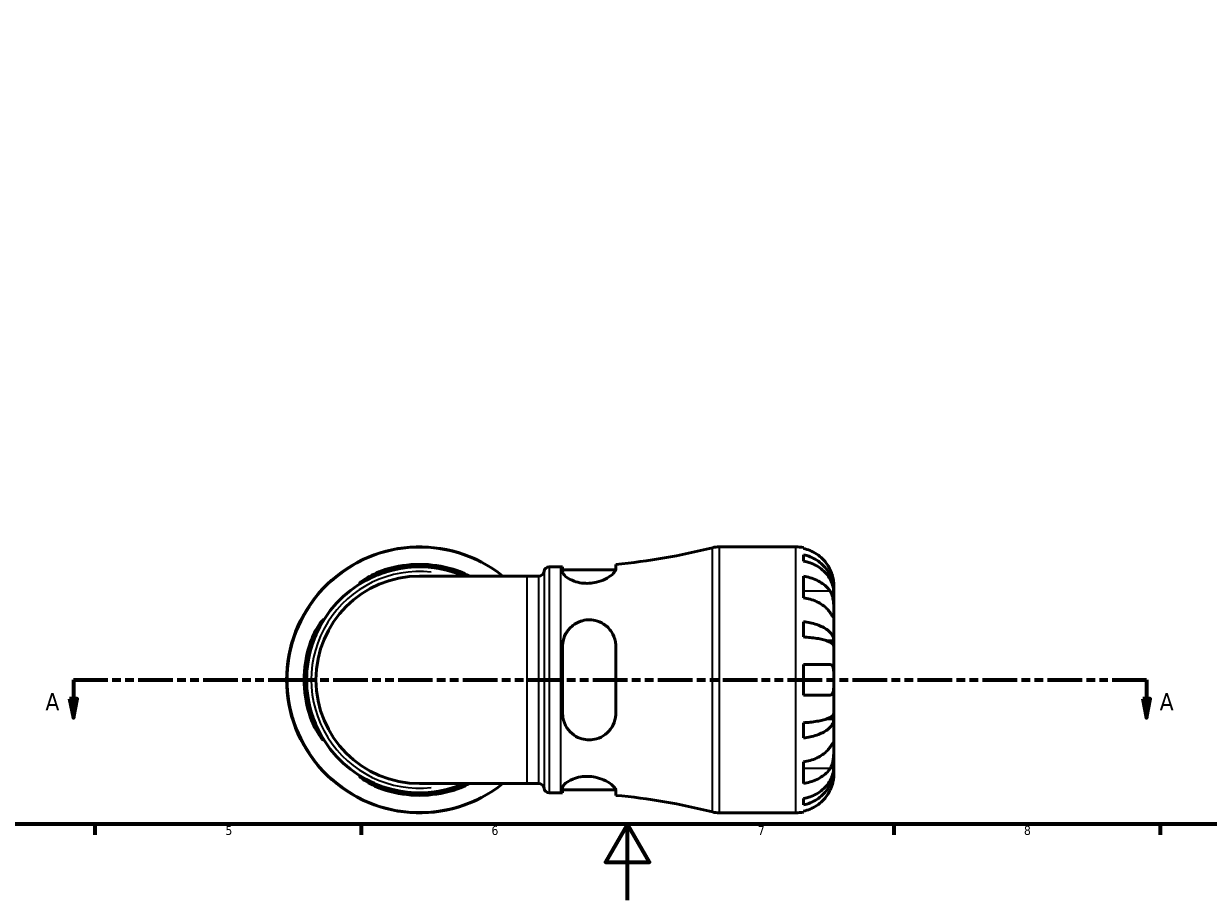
# Model space of a CAD drawing. Header units: millimetres. Extents: x 0 to 903, y 0 to 963.
# Tile 2 of 10: x 262 to 573, y 0 to 231. Entities that reach past the tile are written whole.
import ezdxf

# ---------------------------------------------------------------- set-up
doc = ezdxf.new("R2010")
doc.units = ezdxf.units.MM
doc.linetypes.add('DOUBLE_DASH_CHAIN', pattern=[1.2403, 0.6614, -0.0827, 0.1654, -0.0827, 0.1654, -0.0827])
for name, color, linetype, lineweight in [('Border (ANSI)', 7, 'Continuous', 70), ('Section Line (ANSI)', 7, 'DOUBLE_DASH_CHAIN', 70), ('Visible (ANSI)', 7, 'Continuous', 50), ('Visible Narrow (ANSI)', 7, 'Continuous', 35)]:
    doc.layers.add(name, color=color, linetype=linetype, lineweight=lineweight)
doc.styles.add('Label Text (ANSI)', font='tahoma.ttf')
doc.styles.add('Note Text (ANSI)', font='tahoma.ttf')

# ---------------------------------------------------------------- blocks, each defined once
blk = doc.blocks.new('Borders Default Border')
at = {"layer": 'Border (ANSI)'}
for p, q in [((280.33, 20), (280.33, 17.2)), ((350.42, 20), (350.42, 17.2)), ((490.58, 20), (490.58, 17.2)), ((560.67, 20), (560.67, 17.2))]:
    blk.add_line(p, q, dxfattribs=at)
at = {"layer": 'Border (ANSI)', "flags": 128}
for points in [[(20, 20), (20, 574), (821, 574), (821, 20), (20, 20)], [(420.5, 0), (420.5, 20), (414.73, 10), (426.27, 10), (420.5, 20)]]:
    blk.add_lwpolyline(points, dxfattribs=at)
at = {"layer": 'Border (ANSI)', "color": 5, "true_color": 0x0000ff, "char_height": 2.4, "attachment_point": 7, "style": 'Note Text (ANSI)'}
for s, insert in [('5', (314.67, 17.15)), ('6', (384.69, 17.15)), ('7', (454.8, 17.2)), ('8', (524.84, 17.15))]:
    blk.add_mtext(s, dxfattribs=dict(at, insert=insert))
blk = doc.blocks.new('2dTransSection0')
at = {"layer": 'Section Line (ANSI)', "linetype": 'DOUBLE_DASH_CHAIN', "ltscale": 13.77954}
blk.add_line((274.64, 58.03), (557.08, 58.03), dxfattribs=at)
at = {"layer": 'Section Line (ANSI)', "linetype": 'Continuous'}
for p, q in [((274.64, 58.03), (283.63, 58.03)), ((274.64, 58.03), (274.64, 53.03)), ((548.09, 58.03), (557.08, 58.03)), ((557.08, 58.03), (557.08, 53.03)), ((273.64, 53.03), (274.64, 48.03)), ((275.64, 53.03), (273.64, 53.03)), ((274.64, 53.03), (274.64, 48.03)), ((274.64, 48.03), (275.64, 53.03)), ((556.08, 53.03), (557.08, 48.03)), ((558.08, 53.03), (556.08, 53.03)), ((557.08, 53.03), (557.08, 48.03)), ((557.08, 48.03), (558.08, 53.03))]:
    blk.add_line(p, q, dxfattribs=at)
at = {"layer": 'Section Line (ANSI)', "linetype": 'Continuous', "flags": 128}
for points in [[(273.64, 53.03), (274.64, 48.03), (275.64, 53.03), (273.64, 53.03)], [(556.08, 53.03), (557.08, 48.03), (558.08, 53.03), (556.08, 53.03)]]:
    blk.add_lwpolyline(points, dxfattribs=at)
at = {"layer": 'Section Line (ANSI)'}
for points in [[(273.64, 53.03), (274.64, 48.03), (275.64, 53.03), (273.64, 53.03)], [(556.08, 53.03), (557.08, 48.03), (558.08, 53.03), (556.08, 53.03)]]:
    blk.add_solid(points, dxfattribs=at)
at = {"layer": 'Section Line (ANSI)', "char_height": 4.57, "attachment_point": 7, "style": 'Label Text (ANSI)'}
for insert in [(267.28, 49.96), (560.55, 49.96)]:
    blk.add_mtext('A', dxfattribs=dict(at, insert=insert))

msp = doc.modelspace()

# ---------------------------------------------------------------- linework, layer by layer
at = {"layer": 'Visible (ANSI)'}
for p, q in [((444.59, 93.03), (464.78, 93.03)), ((466.78, 92.83), (466.78, 92.6)), ((466.78, 90.95), (466.78, 89.29)), ((399.91, 87.78), (402.95, 87.78)), ((403.41, 87.78), (403.41, 86.45)), ((417.41, 87.13), (417.41, 88.43)), ((394.07, 85.33), (365.78, 85.33)), ((394.07, 85.33), (397.13, 85.33)), ((403.41, 86.98), (417.39, 86.98)), ((466.78, 85.3), (466.78, 79.64)), ((474.78, 81.42), (474.76, 81.42)), ((474.78, 81.42), (474.78, 83.03)), ((474.78, 80.81), (474.78, 81.42)), ((474.78, 75.71), (474.78, 80.81)), ((474.78, 68.33), (474.78, 75.71)), ((466.78, 73.32), (466.78, 69.32)), ((403.41, 66.83), (403.41, 49.23)), ((417.41, 49.23), (417.41, 66.83)), ((474.78, 68.33), (472.87, 68.33)), ((474.78, 66.85), (474.78, 68.33)), ((474.78, 58.03), (474.78, 66.85)), ((466.78, 62.03), (466.78, 54.03)), ((466.78, 62.03), (473.82, 62.03)), ((474.78, 49.21), (474.78, 58.03)), ((473.82, 54.03), (466.78, 54.03)), ((474.78, 47.73), (472.87, 47.73)), ((474.78, 47.73), (474.78, 49.21)), ((474.78, 40.35), (474.78, 47.73)), ((466.78, 46.74), (466.78, 42.73)), ((474.78, 35.25), (474.78, 40.35)), ((466.78, 36.41), (466.78, 30.76)), ((474.78, 34.64), (474.76, 34.64)), ((474.78, 34.64), (474.78, 35.25)), ((474.78, 33.03), (474.78, 34.64)), ((365.78, 30.73), (394.07, 30.73)), ((394.07, 30.73), (397.13, 30.73)), ((399.91, 28.28), (402.95, 28.28)), ((403.41, 29.61), (403.41, 28.28)), ((403.41, 29.08), (417.39, 29.08)), ((417.41, 27.63), (417.41, 28.93)), ((466.78, 26.77), (466.78, 25.11)), ((444.59, 23.03), (464.78, 23.03)), ((466.78, 23.46), (466.78, 23.23))]:
    msp.add_line(p, q, dxfattribs=at)
for centre, radius, start, end in [((365.78, 58.03), 35, 51.2606, 308.7394), ((402.95, 248.59), 160.81, 275.1589, 284.3696), ((444.59, 86.03), 7, 90, 104.3696), ((464.78, 83.03), 10, 78.463, 90), ((365.78, 58.03), 29.75, 66.5845, 293.4155), ((365.78, 58.03), 30.4, 73.1744, 106.8256), ((365.78, 58.03), 29.75, 72.795, 107.205), ((399.91, 86.38), 1.4, 90, 172.8192), ((402.95, 248.59), 160.81, 270, 270.1639), ((365.78, 58.03), 27.3, 90, 270), ((397.13, 86.73), 1.4, 270, 352.8192), ((365.78, 58.03), 30.4, 163.1744, 196.8256), ((365.78, 58.03), 29.75, 162.795, 197.205), ((365.78, 58.03), 29.75, 252.795, 287.205), ((365.78, 58.03), 30.4, 253.1744, 286.8256), ((397.13, 29.33), 1.4, 7.1808, 90), ((399.91, 29.68), 1.4, 187.1808, 270), ((402.95, -132.53), 160.81, 89.8361, 90), ((402.95, -132.53), 160.81, 75.6304, 84.8411), ((444.59, 30.03), 7, 255.6304, 270), ((464.78, 33.03), 10, 270, 281.537)]:
    msp.add_arc(centre, radius, start, end, dxfattribs=at)
for points, knots in [([(473.82, 87.03), (473.62, 87.47), (473.37, 87.91), (472.71, 88.9), (472.28, 89.42), (471.4, 90.3), (470.88, 90.73), (469.77, 91.49), (469.17, 91.8), (468.04, 92.27), (467.42, 92.46), (466.78, 92.6)], [4.9026438, 4.9026438, 4.9026438, 4.9026438, 5.0422451, 5.0422451, 5.2285491, 5.2285491, 5.4138041, 5.4138041, 5.599059, 5.599059, 5.7785999, 5.7785999, 5.7785999, 5.7785999]), ([(466.78, 90.95), (467.42, 90.82), (468.05, 90.63), (469.17, 90.18), (469.77, 89.87), (470.89, 89.15), (471.41, 88.73), (472.28, 87.88), (472.72, 87.37), (473.47, 86.29), (473.78, 85.7), (474.25, 84.59), (474.46, 83.96), (474.72, 82.68), (474.78, 82.02), (474.78, 81.42)], [0.189718, 0.189718, 0.189718, 0.189718, 0.369803, 0.369803, 0.554984, 0.554984, 0.740165, 0.740165, 0.925816, 0.925816, 1.111467, 1.111467, 1.297825, 1.297825, 1.484183, 1.484183, 1.484183, 1.484183]), ([(474.78, 80.81), (474.78, 81.34), (474.72, 81.93), (474.46, 83.07), (474.25, 83.63), (473.78, 84.62), (473.47, 85.14), (472.72, 86.11), (472.28, 86.56), (471.41, 87.31), (470.89, 87.68), (469.77, 88.33), (469.17, 88.6), (468.05, 89), (467.42, 89.17), (466.78, 89.29)], [4.459382, 4.459382, 4.459382, 4.459382, 4.64574, 4.64574, 4.832098, 4.832098, 5.017749, 5.017749, 5.2034, 5.2034, 5.388581, 5.388581, 5.573762, 5.573762, 5.753847, 5.753847, 5.753847, 5.753847]), ([(356.98, 86.45), (356.69, 86.36), (356.4, 86.26), (355.27, 85.88), (354.46, 85.55), (352.85, 84.85), (352.09, 84.47), (350.99, 83.9), (350.61, 83.69), (350.14, 83.46), (350.02, 83.41), (349.96, 83.44), (350.02, 83.52), (350.35, 83.82), (350.68, 84.07), (351.65, 84.73), (352.35, 85.16), (353.95, 85.99), (354.83, 86.38), (356.16, 86.87), (356.57, 87), (356.98, 87.13)], [-2.460433, -2.460433, -2.460433, -2.460433, -2.369365, -2.369365, -2.098864, -2.098864, -1.785783, -1.785783, -1.538029, -1.538029, -1.342004, -1.342004, -1.144731, -1.144731, -0.892129, -0.892129, -0.572577, -0.572577, -0.270296, -0.270296, -0.140742, -0.140742, -0.140742, -0.140742]), ([(374.58, 87.13), (374.95, 87.02), (375.32, 86.9), (376.57, 86.45), (377.41, 86.08), (378.41, 85.58), (378.65, 85.45), (378.87, 85.33)], [-2.4788168, -2.4788168, -2.4788168, -2.4788168, -2.362469, -2.362469, -2.0752588, -2.0752588, -1.9822933, -1.9822933, -1.9822933, -1.9822933]), ([(377.61, 85.33), (377.02, 85.58), (376.38, 85.84), (375.35, 86.2), (374.96, 86.33), (374.58, 86.45)], [-0.4913861, -0.4913861, -0.4913861, -0.4913861, -0.2786263, -0.2786263, -0.1578194, -0.1578194, -0.1578194, -0.1578194]), ([(417.41, 87.13), (417.41, 87.02), (417.38, 86.9), (417.18, 86.45), (416.87, 86.08), (415.95, 85.31), (415.34, 84.9), (413.94, 84.22), (413.18, 83.93), (411.72, 83.58), (411.06, 83.48), (409.75, 83.41), (409.12, 83.43), (407.76, 83.61), (407.07, 83.79), (405.67, 84.29), (405.02, 84.63), (404.01, 85.36), (403.66, 85.73), (403.44, 86.2), (403.41, 86.33), (403.41, 86.45)], [-2.478817, -2.478817, -2.478817, -2.478817, -2.362469, -2.362469, -2.075259, -2.075259, -1.778881, -1.778881, -1.511061, -1.511061, -1.308502, -1.308502, -1.115672, -1.115672, -0.880548, -0.880548, -0.585404, -0.585404, -0.278626, -0.278626, -0.157819, -0.157819, -0.157819, -0.157819]), ([(466.78, 85.3), (467.42, 85.21), (468.04, 85.07), (469.17, 84.74), (469.77, 84.51), (470.88, 83.98), (471.4, 83.68), (472.28, 83.06), (472.71, 82.69), (473.37, 81.99), (473.62, 81.67), (473.82, 81.36)], [0.1897242, 0.1897242, 0.1897242, 0.1897242, 0.3692652, 0.3692652, 0.5545201, 0.5545201, 0.7397751, 0.7397751, 0.9260791, 0.9260791, 1.0656804, 1.0656804, 1.0656804, 1.0656804]), ([(474.78, 83.03), (474.78, 83.03), (474.78, 83.07), (474.78, 83.25), (474.77, 83.39), (474.74, 83.84), (474.71, 84.18), (474.58, 84.86), (474.51, 85.15), (474.35, 85.69), (474.27, 85.93), (474.09, 86.41), (473.99, 86.66), (473.86, 86.95), (473.84, 86.99), (473.82, 87.03)], [-2.7780414, -2.7780414, -2.7780414, -2.7780414, -2.6767215, -2.6767215, -2.5655813, -2.5655813, -2.4096011, -2.4096011, -2.3051939, -2.3051939, -2.2261755, -2.2261755, -2.1445049, -2.1445049, -2.1308178, -2.1308178, -2.1308178, -2.1308178]), ([(473.82, 81.36), (473.88, 81.28), (473.94, 81.18), (474.1, 80.89), (474.19, 80.67), (474.37, 80.2), (474.45, 79.94), (474.6, 79.28), (474.66, 78.88), (474.75, 77.98), (474.77, 77.48), (474.78, 76.52), (474.78, 76.08), (474.78, 75.71)], [-0.644345, -0.644345, -0.644345, -0.644345, -0.6030859, -0.6030859, -0.5200799, -0.5200799, -0.4327391, -0.4327391, -0.3100066, -0.3100066, -0.15869, -0.15869, 0, 0, 0, 0]), ([(473.82, 75.71), (473.62, 76.02), (473.37, 76.33), (472.71, 77.03), (472.28, 77.4), (471.4, 78.02), (470.88, 78.33), (469.77, 78.86), (469.17, 79.08), (468.04, 79.41), (467.42, 79.55), (466.78, 79.64)], [4.9026438, 4.9026438, 4.9026438, 4.9026438, 5.0422451, 5.0422451, 5.2285491, 5.2285491, 5.4138041, 5.4138041, 5.599059, 5.599059, 5.7785999, 5.7785999, 5.7785999, 5.7785999]), ([(474.78, 75.71), (474.78, 75.5), (474.78, 75.31), (474.78, 74.98), (474.78, 74.85), (474.76, 74.61), (474.74, 74.54), (474.65, 74.53), (474.59, 74.6), (474.43, 74.8), (474.36, 74.91), (474.18, 75.17), (474.08, 75.32), (473.92, 75.56), (473.87, 75.63), (473.82, 75.71)], [0, 0, 0, 0, 0.0888491, 0.0888491, 0.1837965, 0.1837965, 0.314197, 0.314197, 0.4378467, 0.4378467, 0.5241128, 0.5241128, 0.6076526, 0.6076526, 0.6434969, 0.6434969, 0.6434969, 0.6434969]), ([(336.68, 66.83), (336.79, 67.2), (336.91, 67.56), (337.36, 68.82), (337.73, 69.66), (338.5, 71.19), (338.91, 71.88), (339.59, 72.93), (339.88, 73.31), (340.23, 73.74), (340.34, 73.83), (340.4, 73.83), (340.38, 73.74), (340.2, 73.35), (340.02, 73.03), (339.52, 72.07), (339.18, 71.4), (338.45, 69.82), (338.08, 68.92), (337.61, 67.59), (337.48, 67.21), (337.36, 66.83)], [-2.478817, -2.478817, -2.478817, -2.478817, -2.362469, -2.362469, -2.075259, -2.075259, -1.778881, -1.778881, -1.511061, -1.511061, -1.308502, -1.308502, -1.115672, -1.115672, -0.880548, -0.880548, -0.585404, -0.585404, -0.278626, -0.278626, -0.157819, -0.157819, -0.157819, -0.157819]), ([(403.41, 66.83), (403.41, 67.12), (403.42, 67.41), (403.57, 68.54), (403.82, 69.35), (404.67, 70.96), (405.3, 71.72), (406.7, 72.82), (407.41, 73.2), (408.79, 73.67), (409.42, 73.79), (410.73, 73.85), (411.38, 73.79), (412.8, 73.46), (413.55, 73.13), (415.05, 72.16), (415.75, 71.46), (416.78, 69.86), (417.13, 68.98), (417.37, 67.65), (417.41, 67.24), (417.41, 66.83)], [-2.460433, -2.460433, -2.460433, -2.460433, -2.369365, -2.369365, -2.098864, -2.098864, -1.785783, -1.785783, -1.538029, -1.538029, -1.342004, -1.342004, -1.144731, -1.144731, -0.892129, -0.892129, -0.572577, -0.572577, -0.270296, -0.270296, -0.140742, -0.140742, -0.140742, -0.140742]), ([(466.78, 73.32), (467.42, 73.26), (468.05, 73.16), (469.17, 72.92), (469.77, 72.76), (470.89, 72.38), (471.41, 72.16), (472.28, 71.72), (472.72, 71.45), (473.47, 70.88), (473.78, 70.58), (474.25, 69.99), (474.46, 69.66), (474.72, 68.99), (474.78, 68.65), (474.78, 68.33)], [0.189718, 0.189718, 0.189718, 0.189718, 0.369803, 0.369803, 0.554984, 0.554984, 0.740165, 0.740165, 0.925816, 0.925816, 1.111467, 1.111467, 1.297825, 1.297825, 1.484183, 1.484183, 1.484183, 1.484183]), ([(474.78, 66.85), (474.78, 67.01), (474.72, 67.18), (474.46, 67.51), (474.25, 67.67), (473.78, 67.96), (473.47, 68.11), (472.72, 68.39), (472.28, 68.52), (471.41, 68.74), (470.89, 68.85), (469.77, 69.04), (469.17, 69.12), (468.05, 69.23), (467.42, 69.28), (466.78, 69.32)], [4.459382, 4.459382, 4.459382, 4.459382, 4.64574, 4.64574, 4.832098, 4.832098, 5.017749, 5.017749, 5.2034, 5.2034, 5.388581, 5.388581, 5.573762, 5.573762, 5.753847, 5.753847, 5.753847, 5.753847]), ([(473.82, 62.03), (473.89, 62.03), (473.96, 62.02), (474.12, 61.98), (474.21, 61.93), (474.37, 61.78), (474.45, 61.68), (474.6, 61.36), (474.66, 61.11), (474.75, 60.45), (474.77, 60.03), (474.78, 59.08), (474.78, 58.56), (474.78, 58.03)], [-0.6400853, -0.6400853, -0.6400853, -0.6400853, -0.5922218, -0.5922218, -0.5159504, -0.5159504, -0.4323561, -0.4323561, -0.3086303, -0.3086303, -0.1584496, -0.1584496, 0, 0, 0, 0]), ([(474.78, 58.03), (474.78, 57.69), (474.78, 57.35), (474.78, 56.67), (474.77, 56.33), (474.74, 55.56), (474.71, 55.17), (474.58, 54.65), (474.51, 54.48), (474.35, 54.25), (474.27, 54.18), (474.09, 54.07), (473.99, 54.04), (473.86, 54.03), (473.84, 54.03), (473.82, 54.03)], [-2.7780414, -2.7780414, -2.7780414, -2.7780414, -2.6767215, -2.6767215, -2.5655813, -2.5655813, -2.4096011, -2.4096011, -2.3051939, -2.3051939, -2.2261755, -2.2261755, -2.1445049, -2.1445049, -2.1308178, -2.1308178, -2.1308178, -2.1308178]), ([(337.36, 49.23), (337.45, 48.94), (337.55, 48.65), (337.93, 47.52), (338.26, 46.7), (338.96, 45.1), (339.34, 44.34), (339.91, 43.24), (340.12, 42.85), (340.35, 42.39), (340.4, 42.27), (340.37, 42.21), (340.29, 42.27), (339.99, 42.6), (339.74, 42.92), (339.08, 43.89), (338.65, 44.6), (337.82, 46.2), (337.43, 47.08), (336.94, 48.41), (336.81, 48.82), (336.68, 49.23)], [-2.460433, -2.460433, -2.460433, -2.460433, -2.369365, -2.369365, -2.098864, -2.098864, -1.785783, -1.785783, -1.538029, -1.538029, -1.342004, -1.342004, -1.144731, -1.144731, -0.892129, -0.892129, -0.572577, -0.572577, -0.270296, -0.270296, -0.140742, -0.140742, -0.140742, -0.140742]), ([(417.41, 49.23), (417.41, 48.86), (417.38, 48.49), (417.18, 47.24), (416.87, 46.4), (415.95, 44.86), (415.34, 44.18), (413.94, 43.13), (413.18, 42.74), (411.72, 42.32), (411.06, 42.23), (409.75, 42.23), (409.12, 42.32), (407.76, 42.7), (407.07, 43.03), (405.67, 43.99), (405.02, 44.66), (404.01, 46.23), (403.66, 47.14), (403.44, 48.47), (403.41, 48.85), (403.41, 49.23)], [-2.478817, -2.478817, -2.478817, -2.478817, -2.362469, -2.362469, -2.075259, -2.075259, -1.778881, -1.778881, -1.511061, -1.511061, -1.308502, -1.308502, -1.115672, -1.115672, -0.880548, -0.880548, -0.585404, -0.585404, -0.278626, -0.278626, -0.157819, -0.157819, -0.157819, -0.157819]), ([(466.78, 46.74), (467.42, 46.78), (468.05, 46.82), (469.17, 46.94), (469.77, 47.02), (470.89, 47.21), (471.41, 47.32), (472.28, 47.54), (472.72, 47.67), (473.47, 47.95), (473.78, 48.1), (474.25, 48.38), (474.46, 48.55), (474.72, 48.88), (474.78, 49.05), (474.78, 49.21)], [0.189718, 0.189718, 0.189718, 0.189718, 0.369803, 0.369803, 0.554984, 0.554984, 0.740165, 0.740165, 0.925816, 0.925816, 1.111467, 1.111467, 1.297825, 1.297825, 1.484183, 1.484183, 1.484183, 1.484183]), ([(474.78, 47.73), (474.78, 47.41), (474.72, 47.07), (474.46, 46.39), (474.25, 46.06), (473.78, 45.48), (473.47, 45.18), (472.72, 44.61), (472.28, 44.34), (471.41, 43.9), (470.89, 43.68), (469.77, 43.3), (469.17, 43.14), (468.05, 42.9), (467.42, 42.8), (466.78, 42.73)], [4.459382, 4.459382, 4.459382, 4.459382, 4.64574, 4.64574, 4.832098, 4.832098, 5.017749, 5.017749, 5.2034, 5.2034, 5.388581, 5.388581, 5.573762, 5.573762, 5.753847, 5.753847, 5.753847, 5.753847]), ([(473.82, 40.35), (473.88, 40.44), (473.94, 40.52), (474.1, 40.77), (474.19, 40.91), (474.37, 41.17), (474.45, 41.28), (474.6, 41.47), (474.66, 41.53), (474.75, 41.52), (474.77, 41.41), (474.78, 41.02), (474.78, 40.73), (474.78, 40.35)], [-0.644345, -0.644345, -0.644345, -0.644345, -0.6030859, -0.6030859, -0.5200799, -0.5200799, -0.4327391, -0.4327391, -0.3100066, -0.3100066, -0.15869, -0.15869, 0, 0, 0, 0]), ([(466.78, 36.41), (467.42, 36.51), (468.04, 36.65), (469.17, 36.98), (469.77, 37.2), (470.88, 37.73), (471.4, 38.04), (472.28, 38.66), (472.71, 39.03), (473.37, 39.73), (473.62, 40.04), (473.82, 40.35)], [0.1897242, 0.1897242, 0.1897242, 0.1897242, 0.3692652, 0.3692652, 0.5545201, 0.5545201, 0.7397751, 0.7397751, 0.9260791, 0.9260791, 1.0656804, 1.0656804, 1.0656804, 1.0656804]), ([(474.78, 40.35), (474.78, 40.14), (474.78, 39.91), (474.78, 39.39), (474.78, 39.11), (474.76, 38.39), (474.74, 37.96), (474.65, 37.12), (474.59, 36.72), (474.43, 36.07), (474.36, 35.81), (474.18, 35.34), (474.08, 35.13), (473.92, 34.85), (473.87, 34.77), (473.82, 34.69)], [0, 0, 0, 0, 0.0888491, 0.0888491, 0.1837965, 0.1837965, 0.314197, 0.314197, 0.4378467, 0.4378467, 0.5241128, 0.5241128, 0.6076526, 0.6076526, 0.6434969, 0.6434969, 0.6434969, 0.6434969]), ([(466.78, 26.77), (467.42, 26.89), (468.05, 27.06), (469.17, 27.46), (469.77, 27.73), (470.89, 28.37), (471.41, 28.75), (472.28, 29.5), (472.72, 29.95), (473.47, 30.92), (473.78, 31.44), (474.25, 32.42), (474.46, 32.98), (474.72, 34.13), (474.78, 34.71), (474.78, 35.25)], [0.189718, 0.189718, 0.189718, 0.189718, 0.369803, 0.369803, 0.554984, 0.554984, 0.740165, 0.740165, 0.925816, 0.925816, 1.111467, 1.111467, 1.297825, 1.297825, 1.484183, 1.484183, 1.484183, 1.484183]), ([(473.82, 34.69), (473.62, 34.38), (473.37, 34.07), (472.71, 33.37), (472.28, 33), (471.4, 32.38), (470.88, 32.07), (469.77, 31.54), (469.17, 31.32), (468.04, 30.99), (467.42, 30.85), (466.78, 30.76)], [4.9026438, 4.9026438, 4.9026438, 4.9026438, 5.0422451, 5.0422451, 5.2285491, 5.2285491, 5.4138041, 5.4138041, 5.599059, 5.599059, 5.7785999, 5.7785999, 5.7785999, 5.7785999]), ([(474.78, 34.64), (474.78, 34.04), (474.72, 33.38), (474.46, 32.09), (474.25, 31.46), (473.78, 30.35), (473.47, 29.77), (472.72, 28.68), (472.28, 28.18), (471.41, 27.33), (470.89, 26.91), (469.77, 26.19), (469.17, 25.88), (468.05, 25.43), (467.42, 25.24), (466.78, 25.11)], [4.459382, 4.459382, 4.459382, 4.459382, 4.64574, 4.64574, 4.832098, 4.832098, 5.017749, 5.017749, 5.2034, 5.2034, 5.388581, 5.388581, 5.573762, 5.573762, 5.753847, 5.753847, 5.753847, 5.753847]), ([(356.98, 28.93), (356.61, 29.04), (356.25, 29.16), (354.99, 29.61), (354.15, 29.98), (352.62, 30.75), (351.93, 31.15), (350.88, 31.84), (350.5, 32.13), (350.07, 32.48), (349.98, 32.58), (349.98, 32.65), (350.07, 32.63), (350.46, 32.45), (350.78, 32.27), (351.74, 31.77), (352.41, 31.42), (353.99, 30.7), (354.89, 30.32), (356.22, 29.85), (356.6, 29.73), (356.98, 29.61)], [-2.478817, -2.478817, -2.478817, -2.478817, -2.362469, -2.362469, -2.075259, -2.075259, -1.778881, -1.778881, -1.511061, -1.511061, -1.308502, -1.308502, -1.115672, -1.115672, -0.880548, -0.880548, -0.585404, -0.585404, -0.278626, -0.278626, -0.157819, -0.157819, -0.157819, -0.157819]), ([(403.41, 29.61), (403.41, 29.7), (403.42, 29.79), (403.57, 30.18), (403.82, 30.5), (404.67, 31.21), (405.3, 31.59), (406.7, 32.16), (407.41, 32.37), (408.79, 32.6), (409.42, 32.64), (410.73, 32.62), (411.38, 32.54), (412.8, 32.24), (413.55, 31.99), (415.05, 31.33), (415.75, 30.9), (416.78, 30.07), (417.13, 29.68), (417.37, 29.19), (417.41, 29.05), (417.41, 28.93)], [-2.460433, -2.460433, -2.460433, -2.460433, -2.369365, -2.369365, -2.098864, -2.098864, -1.785783, -1.785783, -1.538029, -1.538029, -1.342004, -1.342004, -1.144731, -1.144731, -0.892129, -0.892129, -0.572577, -0.572577, -0.270296, -0.270296, -0.140742, -0.140742, -0.140742, -0.140742]), ([(473.82, 29.03), (473.89, 29.18), (473.96, 29.32), (474.12, 29.71), (474.21, 29.95), (474.37, 30.44), (474.45, 30.69), (474.6, 31.29), (474.66, 31.61), (474.75, 32.25), (474.77, 32.53), (474.78, 32.92), (474.78, 33.03), (474.78, 33.03)], [-0.6400853, -0.6400853, -0.6400853, -0.6400853, -0.5922218, -0.5922218, -0.5159504, -0.5159504, -0.4323561, -0.4323561, -0.3086303, -0.3086303, -0.1584496, -0.1584496, 0, 0, 0, 0]), ([(374.58, 29.61), (374.87, 29.7), (375.16, 29.79), (376.2, 30.15), (376.94, 30.44), (377.61, 30.73)], [-2.4604327, -2.4604327, -2.4604327, -2.4604327, -2.3693645, -2.3693645, -2.1271113, -2.1271113, -2.1271113, -2.1271113]), ([(378.87, 30.73), (378.71, 30.64), (378.55, 30.56), (377.61, 30.07), (376.74, 29.68), (375.4, 29.19), (374.99, 29.05), (374.58, 28.93)], [-0.6369543, -0.6369543, -0.6369543, -0.6369543, -0.5725768, -0.5725768, -0.2702961, -0.2702961, -0.1407422, -0.1407422, -0.1407422, -0.1407422]), ([(466.78, 23.46), (467.42, 23.59), (468.04, 23.79), (469.17, 24.26), (469.77, 24.57), (470.88, 25.32), (471.4, 25.76), (472.28, 26.64), (472.71, 27.16), (473.37, 28.15), (473.62, 28.59), (473.82, 29.03)], [0.1897242, 0.1897242, 0.1897242, 0.1897242, 0.3692652, 0.3692652, 0.5545201, 0.5545201, 0.7397751, 0.7397751, 0.9260791, 0.9260791, 1.0656804, 1.0656804, 1.0656804, 1.0656804])]:
    msp.add_open_spline(points, degree=3, knots=knots, dxfattribs=at)
at = {"layer": 'Visible Narrow (ANSI)'}
for p, q in [((442.86, 23.68), (442.86, 92.38)), ((444.59, 92.6), (444.59, 23.46)), ((464.78, 23.46), (464.78, 92.6)), ((399.91, 87.41), (399.91, 28.65)), ((402.95, 28.65), (402.95, 87.41)), ((356.98, 86.48), (356.98, 87.09)), ((374.58, 87.09), (374.58, 86.48)), ((394.07, 31.06), (394.07, 84.99)), ((397.13, 31.06), (397.13, 84.99)), ((398.52, 86.2), (398.52, 29.85)), ((473.47, 81.36), (467.13, 81.36)), ((336.72, 66.83), (337.33, 66.83)), ((337.33, 49.23), (336.72, 49.23)), ((473.47, 34.69), (467.13, 34.69)), ((356.98, 28.96), (356.98, 29.58)), ((374.58, 29.58), (374.58, 28.96))]:
    msp.add_line(p, q, dxfattribs=at)
for radius, start, end in [(34.78, 64.5412, 295.4588), (28.53, 83.8329, 276.1671)]:
    msp.add_arc((365.78, 58.03), radius, start, end, dxfattribs=at)

# ---------------------------------------------------------------- block references
msp.add_blockref('Borders Default Border', (0, 0))
at = {"layer": 'Section Line (ANSI)'}
msp.add_blockref('2dTransSection0', (0, 0), dxfattribs=at)

doc.saveas('drawing.dxf')
